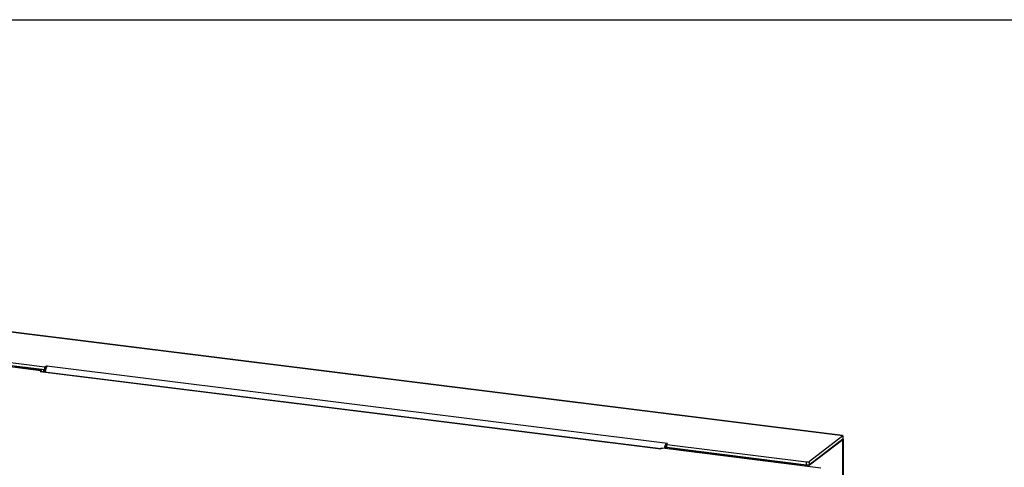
# Model space of a CAD drawing. Header units: inches. Extents: x 0 to 54.8, y 0 to 35.5.
# Tile 5 of 10: x 9.2 to 26.5, y 27.6 to 35.5. Entities that reach past the tile are written whole.
import ezdxf

# ---------------------------------------------------------------- set-up
doc = ezdxf.new("R2010")
doc.units = ezdxf.units.IN
doc.header["$LTSCALE"] = 3.016129
doc.header["$MEASUREMENT"] = 0
doc.layers.get('0').update_dxf_attribs({"linetype": 'CONTINUOUS'})

msp = doc.modelspace()

# ---------------------------------------------------------------- linework, layer by layer
at = {"color": 7, "linetype": 'Continuous'}
for p, q in [((0, 35.484), (54.839, 35.484)), ((9.603, 29.32), (7.145, 29.627)), ((9.53, 29.319), (9.53, 29.308)), ((9.571, 29.293), (9.606, 29.32)), ((9.579, 29.323), (9.579, 29.299)), ((9.603, 29.32), (9.603, 29.377)), ((23.645, 28.102), (23.059, 27.653)), ((23.645, 28.098), (23.64, 28.098)), ((23.645, 28.159), (23.645, 28.102)), ((23.651, 28.102), (23.645, 28.103)), ((20.516, 27.973), (20.532, 27.947)), ((20.548, 27.954), (20.548, 28.011)), ((23.006, 27.647), (20.548, 27.954)), ((21.056, 27.88), (21.056, 27.87)), ((21.104, 27.884), (21.104, 27.881)), ((21.106, 27.884), (21.106, 27.88)), ((21.513, 27.823), (21.513, 27.812)), ((21.986, 27.764), (21.986, 27.753)), ((22.035, 27.768), (22.035, 27.765)), ((22.036, 27.768), (22.036, 27.764)), ((22.443, 27.707), (22.443, 27.696)), ((22.916, 27.648), (22.916, 27.637)), ((22.965, 27.652), (22.965, 27.631)), ((22.969, 27.631), (22.992, 27.648)), ((23.006, 27.647), (23.006, 27.704)), ((23.051, 27.65), (23.059, 27.649)), ((23.059, 27.653), (23.059, 27.71))]:
    msp.add_line(p, q, dxfattribs=at)
at = {"color": 3, "linetype": 'Continuous'}
for p, q in [((23.637, 28.167), (7.746, 30.151)), ((23.645, 28.159), (7.709, 30.149)), ((9.532, 29.308), (6.745, 29.656)), ((7.145, 29.684), (9.603, 29.377)), ((9.53, 29.319), (9.073, 29.376)), ((9.532, 29.308), (9.522, 29.294)), ((9.522, 29.294), (20.445, 27.93)), ((9.53, 29.319), (9.541, 29.328)), ((9.55, 29.296), (9.547, 29.299)), ((9.548, 29.296), (20.442, 27.936)), ((9.55, 29.296), (9.55, 29.296)), ((9.603, 29.377), (9.638, 29.394)), ((9.616, 29.35), (9.615, 29.353)), ((9.619, 29.341), (9.618, 29.343)), ((9.638, 29.394), (20.561, 28.03)), ((23.645, 28.159), (23.059, 27.71)), ((23.059, 27.649), (23.645, 28.098)), ((23.645, 18.8), (23.645, 28.098)), ((23.654, 28.103), (23.654, 18.82)), ((20.47, 27.943), (20.445, 27.93)), ((23.258, 27.595), (20.47, 27.943)), ((20.548, 28.011), (20.561, 28.03)), ((20.548, 28.011), (23.006, 27.704)), ((20.598, 27.937), (20.61, 27.946)), ((21.056, 27.88), (20.598, 27.937)), ((21.056, 27.88), (21.067, 27.889)), ((21.071, 27.878), (21.059, 27.869)), ((21.071, 27.878), (21.513, 27.823)), ((21.086, 27.883), (21.528, 27.828)), ((21.513, 27.823), (21.501, 27.814)), ((21.528, 27.821), (21.54, 27.83)), ((21.533, 27.826), (21.528, 27.828)), ((21.986, 27.764), (21.528, 27.821)), ((21.534, 27.825), (21.533, 27.826)), ((21.986, 27.764), (21.997, 27.773)), ((22.001, 27.762), (21.99, 27.753)), ((22.001, 27.762), (22.443, 27.707)), ((22.017, 27.767), (22.458, 27.712)), ((22.443, 27.707), (22.432, 27.698)), ((22.463, 27.71), (22.458, 27.712)), ((22.459, 27.705), (22.47, 27.713)), ((22.916, 27.648), (22.459, 27.705)), ((22.465, 27.709), (22.463, 27.71)), ((22.916, 27.648), (22.928, 27.656))]:
    msp.add_line(p, q, dxfattribs=at)
for points in [[(9.521, 29.31), (9.522, 29.311), (9.526, 29.315), (9.53, 29.319)], [(9.547, 29.299), (9.547, 29.3), (9.546, 29.301), (9.545, 29.301), (9.544, 29.302), (9.544, 29.303), (9.543, 29.303), (9.542, 29.304), (9.542, 29.305), (9.541, 29.305), (9.54, 29.305), (9.54, 29.306), (9.539, 29.306), (9.539, 29.307), (9.538, 29.307), (9.538, 29.307), (9.537, 29.307), (9.537, 29.307), (9.536, 29.308), (9.536, 29.308), (9.535, 29.308), (9.535, 29.308), (9.535, 29.308), (9.534, 29.308), (9.534, 29.308), (9.533, 29.308), (9.533, 29.308), (9.532, 29.308), (9.532, 29.308)], [(9.548, 29.296), (9.548, 29.296), (9.547, 29.296), (9.546, 29.296), (9.546, 29.296), (9.545, 29.296), (9.544, 29.296), (9.543, 29.296), (9.543, 29.295), (9.542, 29.295), (9.541, 29.295), (9.54, 29.294), (9.539, 29.294), (9.539, 29.294), (9.538, 29.293), (9.537, 29.293), (9.536, 29.292)], [(9.615, 29.353), (9.615, 29.355), (9.614, 29.356), (9.614, 29.357), (9.614, 29.359), (9.613, 29.36), (9.613, 29.361), (9.612, 29.363), (9.612, 29.364), (9.612, 29.365), (9.611, 29.366), (9.611, 29.367), (9.611, 29.367), (9.61, 29.368), (9.61, 29.369), (9.609, 29.37), (9.609, 29.37), (9.609, 29.371), (9.609, 29.371), (9.608, 29.372), (9.608, 29.372), (9.608, 29.373), (9.607, 29.373), (9.607, 29.374), (9.607, 29.374), (9.607, 29.374), (9.606, 29.375), (9.606, 29.375), (9.606, 29.375), (9.606, 29.375), (9.605, 29.376), (9.605, 29.376), (9.605, 29.376), (9.604, 29.376), (9.604, 29.377), (9.604, 29.377), (9.604, 29.377), (9.603, 29.377)], [(9.613, 29.288), (9.613, 29.289), (9.613, 29.292), (9.613, 29.294), (9.614, 29.296), (9.614, 29.298), (9.614, 29.301), (9.615, 29.303), (9.615, 29.305), (9.615, 29.307), (9.616, 29.309), (9.616, 29.312), (9.617, 29.314), (9.617, 29.316)], [(9.618, 29.343), (9.617, 29.347), (9.616, 29.35)], [(9.617, 29.316), (9.618, 29.318), (9.618, 29.32), (9.619, 29.322), (9.619, 29.324), (9.62, 29.327), (9.62, 29.329), (9.621, 29.331), (9.621, 29.333)], [(9.621, 29.333), (9.621, 29.333), (9.621, 29.334), (9.621, 29.335), (9.62, 29.335), (9.62, 29.336), (9.62, 29.337), (9.62, 29.338), (9.619, 29.339), (9.619, 29.34), (9.619, 29.341)], [(9.621, 29.333), (9.622, 29.335), (9.622, 29.337), (9.623, 29.339), (9.624, 29.341), (9.624, 29.343), (9.625, 29.345), (9.626, 29.347), (9.626, 29.349), (9.627, 29.351), (9.628, 29.353), (9.628, 29.355), (9.629, 29.357), (9.63, 29.358), (9.631, 29.36), (9.631, 29.362), (9.632, 29.363), (9.633, 29.365), (9.634, 29.367), (9.635, 29.368), (9.635, 29.37), (9.636, 29.371), (9.637, 29.373), (9.638, 29.374), (9.639, 29.376), (9.639, 29.377), (9.64, 29.378), (9.641, 29.38), (9.642, 29.381), (9.643, 29.382), (9.644, 29.383), (9.645, 29.384), (9.645, 29.385), (9.646, 29.386), (9.647, 29.387), (9.648, 29.388), (9.649, 29.389), (9.65, 29.39), (9.651, 29.391), (9.652, 29.392), (9.653, 29.392)], [(23.637, 28.167), (23.637, 28.167), (23.638, 28.167), (23.639, 28.166), (23.639, 28.166), (23.64, 28.166), (23.64, 28.165), (23.641, 28.165), (23.642, 28.164), (23.642, 28.164), (23.643, 28.163), (23.643, 28.163), (23.644, 28.162), (23.644, 28.161), (23.645, 28.16), (23.645, 28.159)], [(23.654, 28.103), (23.654, 28.103), (23.654, 28.103), (23.653, 28.103), (23.653, 28.103), (23.653, 28.103), (23.653, 28.103), (23.653, 28.104), (23.652, 28.104), (23.652, 28.104), (23.651, 28.104), (23.651, 28.104), (23.65, 28.104), (23.65, 28.104), (23.649, 28.104), (23.648, 28.104), (23.648, 28.104), (23.647, 28.104), (23.646, 28.104), (23.645, 28.104)], [(23.651, 28.102), (23.65, 28.102), (23.65, 28.101), (23.649, 28.101), (23.648, 28.1), (23.648, 28.099), (23.647, 28.099), (23.646, 28.098), (23.645, 28.098)], [(23.651, 28.102), (23.651, 28.103), (23.652, 28.103), (23.652, 28.103), (23.652, 28.103), (23.653, 28.103), (23.653, 28.103), (23.653, 28.103), (23.653, 28.103), (23.654, 28.103), (23.654, 28.103), (23.654, 28.103)], [(20.442, 27.936), (20.442, 27.936), (20.441, 27.936), (20.44, 27.936), (20.439, 27.936), (20.438, 27.936), (20.438, 27.935), (20.437, 27.935), (20.436, 27.935), (20.435, 27.935), (20.435, 27.934), (20.434, 27.934), (20.433, 27.933), (20.432, 27.933), (20.432, 27.932), (20.431, 27.932)], [(20.466, 27.942), (20.466, 27.942), (20.465, 27.942), (20.465, 27.942), (20.465, 27.942), (20.464, 27.941), (20.464, 27.941), (20.464, 27.941), (20.463, 27.941), (20.463, 27.941), (20.463, 27.941), (20.462, 27.94), (20.462, 27.94), (20.462, 27.94), (20.461, 27.94), (20.461, 27.94), (20.461, 27.94), (20.46, 27.94), (20.46, 27.939), (20.46, 27.939), (20.459, 27.939), (20.459, 27.939), (20.459, 27.939), (20.458, 27.939), (20.458, 27.939), (20.458, 27.939), (20.457, 27.938), (20.457, 27.938), (20.456, 27.938), (20.456, 27.938), (20.456, 27.938), (20.455, 27.938), (20.455, 27.938), (20.455, 27.938), (20.454, 27.938), (20.454, 27.937), (20.454, 27.937), (20.453, 27.937), (20.453, 27.937), (20.453, 27.937), (20.452, 27.937), (20.452, 27.937), (20.452, 27.937), (20.451, 27.937), (20.451, 27.937), (20.451, 27.937), (20.45, 27.937), (20.45, 27.937), (20.45, 27.936), (20.45, 27.936), (20.449, 27.936), (20.449, 27.936), (20.449, 27.936), (20.448, 27.936), (20.448, 27.936), (20.448, 27.936), (20.448, 27.936), (20.447, 27.936), (20.447, 27.936), (20.447, 27.936), (20.447, 27.936), (20.446, 27.936), (20.446, 27.936), (20.446, 27.936), (20.446, 27.936), (20.445, 27.936), (20.445, 27.936), (20.445, 27.936), (20.445, 27.936), (20.445, 27.936), (20.445, 27.936), (20.444, 27.936), (20.444, 27.936), (20.444, 27.936), (20.444, 27.936), (20.444, 27.936), (20.444, 27.936), (20.444, 27.936), (20.443, 27.936), (20.443, 27.936), (20.443, 27.936), (20.443, 27.936), (20.443, 27.936), (20.443, 27.936), (20.443, 27.936), (20.443, 27.936), (20.443, 27.936), (20.443, 27.936), (20.443, 27.936), (20.443, 27.936), (20.443, 27.936), (20.443, 27.936), (20.443, 27.936), (20.443, 27.936), (20.443, 27.936), (20.442, 27.936)], [(20.466, 27.942), (20.466, 27.942), (20.467, 27.943), (20.467, 27.943), (20.467, 27.943), (20.468, 27.943), (20.468, 27.943), (20.468, 27.943), (20.469, 27.943), (20.469, 27.943), (20.469, 27.943), (20.469, 27.943), (20.47, 27.943), (20.47, 27.943), (20.47, 27.943), (20.47, 27.943)], [(20.508, 27.938), (20.508, 27.938), (20.509, 27.94), (20.509, 27.943), (20.509, 27.945), (20.51, 27.947), (20.51, 27.949), (20.511, 27.951), (20.511, 27.954), (20.512, 27.956), (20.512, 27.958), (20.512, 27.96), (20.513, 27.962), (20.513, 27.964), (20.514, 27.966), (20.515, 27.968), (20.515, 27.971), (20.516, 27.973)], [(20.516, 27.973), (20.516, 27.975), (20.517, 27.977), (20.517, 27.979), (20.518, 27.981), (20.519, 27.983), (20.519, 27.985), (20.52, 27.987), (20.521, 27.989), (20.521, 27.991), (20.522, 27.993), (20.523, 27.995), (20.524, 27.996), (20.524, 27.998), (20.525, 28), (20.526, 28.002), (20.527, 28.003), (20.527, 28.005), (20.528, 28.007), (20.529, 28.008), (20.53, 28.01), (20.531, 28.011), (20.531, 28.013), (20.532, 28.014), (20.533, 28.016), (20.534, 28.017), (20.535, 28.018), (20.536, 28.02), (20.536, 28.021), (20.537, 28.022), (20.538, 28.023), (20.539, 28.024), (20.54, 28.025), (20.541, 28.026), (20.542, 28.027), (20.543, 28.028), (20.543, 28.029), (20.544, 28.03), (20.545, 28.031), (20.546, 28.031), (20.547, 28.032)], [(20.516, 27.973), (20.516, 27.973), (20.517, 27.974), (20.517, 27.974), (20.518, 27.975), (20.518, 27.975), (20.519, 27.976), (20.519, 27.977), (20.52, 27.978), (20.521, 27.979), (20.521, 27.98), (20.522, 27.981), (20.522, 27.982), (20.523, 27.983), (20.524, 27.984), (20.525, 27.985), (20.525, 27.986), (20.526, 27.988)], [(20.526, 27.988), (20.528, 27.992), (20.529, 27.993), (20.53, 27.995), (20.53, 27.996), (20.531, 27.997)], [(20.531, 27.997), (20.531, 27.997), (20.532, 27.998), (20.532, 27.999), (20.533, 28), (20.534, 28.001), (20.534, 28.002), (20.535, 28.003), (20.535, 28.003), (20.536, 28.004)], [(20.536, 28.004), (20.536, 28.004), (20.537, 28.005), (20.537, 28.005), (20.538, 28.006), (20.538, 28.006), (20.539, 28.007), (20.539, 28.007), (20.54, 28.008), (20.54, 28.008), (20.541, 28.008), (20.541, 28.008), (20.542, 28.009), (20.542, 28.009), (20.543, 28.009), (20.543, 28.009), (20.543, 28.01), (20.544, 28.01), (20.544, 28.01), (20.545, 28.01), (20.545, 28.01), (20.546, 28.01), (20.546, 28.01), (20.547, 28.01), (20.547, 28.011), (20.548, 28.011)], [(20.589, 27.928), (20.59, 27.929), (20.594, 27.933), (20.598, 27.937)], [(21.047, 27.871), (21.05, 27.875), (21.056, 27.88)], [(21.086, 27.883), (21.081, 27.883), (21.076, 27.881), (21.071, 27.878)], [(21.528, 27.828), (21.523, 27.828), (21.518, 27.826), (21.513, 27.823)], [(21.52, 27.812), (21.523, 27.816), (21.528, 27.821)], [(21.977, 27.754), (21.981, 27.759), (21.986, 27.764)], [(22.017, 27.767), (22.012, 27.767), (22.006, 27.765), (22.001, 27.762)], [(22.458, 27.712), (22.453, 27.711), (22.448, 27.71), (22.443, 27.707)], [(22.45, 27.695), (22.454, 27.7), (22.459, 27.705)], [(22.907, 27.638), (22.908, 27.639), (22.912, 27.644), (22.916, 27.648)], [(23.006, 27.704), (23.008, 27.703), (23.009, 27.703), (23.01, 27.703), (23.011, 27.703), (23.012, 27.703), (23.013, 27.703), (23.014, 27.703), (23.015, 27.703), (23.016, 27.703), (23.017, 27.703), (23.018, 27.703), (23.02, 27.703), (23.021, 27.703), (23.022, 27.703), (23.023, 27.703), (23.024, 27.703), (23.025, 27.703), (23.026, 27.703), (23.027, 27.703), (23.029, 27.703), (23.03, 27.703), (23.031, 27.703), (23.032, 27.703), (23.033, 27.703), (23.034, 27.703), (23.035, 27.703), (23.036, 27.704), (23.037, 27.704), (23.038, 27.704), (23.039, 27.704), (23.04, 27.704), (23.041, 27.704), (23.042, 27.704), (23.043, 27.705), (23.044, 27.705), (23.045, 27.705), (23.046, 27.705), (23.047, 27.705), (23.048, 27.706), (23.048, 27.706), (23.049, 27.706), (23.05, 27.706), (23.051, 27.707), (23.052, 27.707), (23.052, 27.707), (23.053, 27.707), (23.054, 27.708), (23.054, 27.708), (23.055, 27.708), (23.056, 27.709), (23.056, 27.709), (23.057, 27.709), (23.057, 27.709), (23.058, 27.71), (23.058, 27.71), (23.059, 27.71)], [(23.059, 27.649), (23.058, 27.648), (23.058, 27.648), (23.057, 27.648), (23.057, 27.647), (23.056, 27.647), (23.056, 27.646), (23.056, 27.646), (23.055, 27.645), (23.055, 27.645), (23.054, 27.644), (23.054, 27.643), (23.054, 27.643), (23.053, 27.642), (23.053, 27.641), (23.052, 27.641), (23.052, 27.64), (23.052, 27.639), (23.051, 27.638), (23.051, 27.638), (23.051, 27.637), (23.05, 27.636), (23.05, 27.635), (23.05, 27.634), (23.049, 27.633), (23.049, 27.632), (23.049, 27.631), (23.048, 27.63), (23.048, 27.629), (23.048, 27.628), (23.047, 27.627), (23.047, 27.626), (23.047, 27.625), (23.047, 27.624), (23.046, 27.623), (23.046, 27.622), (23.046, 27.621), (23.046, 27.621)]]:
    msp.add_lwpolyline(points, dxfattribs=at)
at = {"color": 7, "linetype": 'Continuous'}
for points in [[(9.617, 29.316), (9.616, 29.317), (9.616, 29.317), (9.615, 29.318), (9.614, 29.318), (9.613, 29.318), (9.612, 29.319), (9.612, 29.319), (9.611, 29.319), (9.61, 29.319), (9.61, 29.319), (9.609, 29.32), (9.608, 29.32), (9.608, 29.32), (9.607, 29.32), (9.607, 29.32), (9.606, 29.32), (9.606, 29.32), (9.605, 29.32), (9.605, 29.32), (9.604, 29.32), (9.604, 29.32), (9.603, 29.32)], [(20.53, 27.935), (20.53, 27.936), (20.53, 27.937), (20.53, 27.938), (20.53, 27.939), (20.531, 27.94), (20.531, 27.941), (20.531, 27.942), (20.531, 27.943), (20.531, 27.944), (20.532, 27.945), (20.532, 27.946), (20.532, 27.947), (20.532, 27.947)], [(20.532, 27.947), (20.533, 27.947), (20.533, 27.947), (20.534, 27.947), (20.534, 27.947), (20.534, 27.947), (20.535, 27.947), (20.535, 27.947), (20.535, 27.947), (20.535, 27.947), (20.536, 27.947), (20.536, 27.947), (20.536, 27.947), (20.537, 27.947), (20.537, 27.947), (20.537, 27.947), (20.538, 27.947), (20.538, 27.947), (20.538, 27.947), (20.538, 27.947), (20.539, 27.947), (20.539, 27.947), (20.539, 27.948), (20.54, 27.948), (20.54, 27.948), (20.54, 27.948), (20.54, 27.948), (20.541, 27.948), (20.541, 27.949), (20.541, 27.949), (20.541, 27.949), (20.542, 27.95), (20.542, 27.95), (20.542, 27.95), (20.542, 27.951), (20.543, 27.951), (20.543, 27.951)], [(20.543, 27.951), (20.543, 27.952), (20.544, 27.952), (20.544, 27.953), (20.544, 27.953), (20.544, 27.953), (20.544, 27.953), (20.545, 27.954), (20.545, 27.954), (20.545, 27.954), (20.545, 27.954), (20.545, 27.954), (20.546, 27.954), (20.546, 27.954), (20.546, 27.954), (20.546, 27.954), (20.546, 27.954), (20.547, 27.954), (20.547, 27.954), (20.547, 27.954), (20.547, 27.954), (20.547, 27.954), (20.548, 27.954), (20.548, 27.954)], [(22.99, 27.628), (22.99, 27.628), (22.99, 27.629), (22.991, 27.63), (22.991, 27.631), (22.991, 27.632), (22.991, 27.633), (22.992, 27.634), (22.992, 27.635), (22.992, 27.636), (22.993, 27.637), (22.993, 27.638), (22.993, 27.639), (22.994, 27.64), (22.994, 27.641), (22.994, 27.642), (22.995, 27.643), (22.995, 27.644), (22.995, 27.644), (22.996, 27.645), (22.996, 27.646), (22.996, 27.647), (22.997, 27.648), (22.997, 27.648)], [(23.059, 27.653), (23.058, 27.653), (23.058, 27.653), (23.057, 27.652), (23.057, 27.652), (23.056, 27.652), (23.056, 27.652), (23.055, 27.651), (23.054, 27.651), (23.054, 27.651), (23.053, 27.65), (23.052, 27.65), (23.052, 27.65), (23.051, 27.65), (23.05, 27.649), (23.049, 27.649), (23.048, 27.649), (23.048, 27.649), (23.047, 27.648), (23.046, 27.648), (23.045, 27.648), (23.044, 27.648), (23.043, 27.648), (23.042, 27.647), (23.041, 27.647), (23.04, 27.647), (23.039, 27.647), (23.038, 27.647), (23.037, 27.647), (23.036, 27.646), (23.035, 27.646), (23.034, 27.646), (23.033, 27.646), (23.032, 27.646), (23.031, 27.646), (23.03, 27.646), (23.029, 27.646), (23.027, 27.646), (23.026, 27.646), (23.025, 27.646), (23.024, 27.646), (23.023, 27.646), (23.022, 27.646), (23.021, 27.646), (23.02, 27.646), (23.018, 27.646), (23.017, 27.646), (23.016, 27.646), (23.015, 27.646), (23.014, 27.646), (23.013, 27.646), (23.012, 27.646), (23.011, 27.646), (23.01, 27.646), (23.009, 27.646), (23.008, 27.646), (23.006, 27.647)]]:
    msp.add_lwpolyline(points, dxfattribs=at)

doc.saveas('drawing.dxf')
